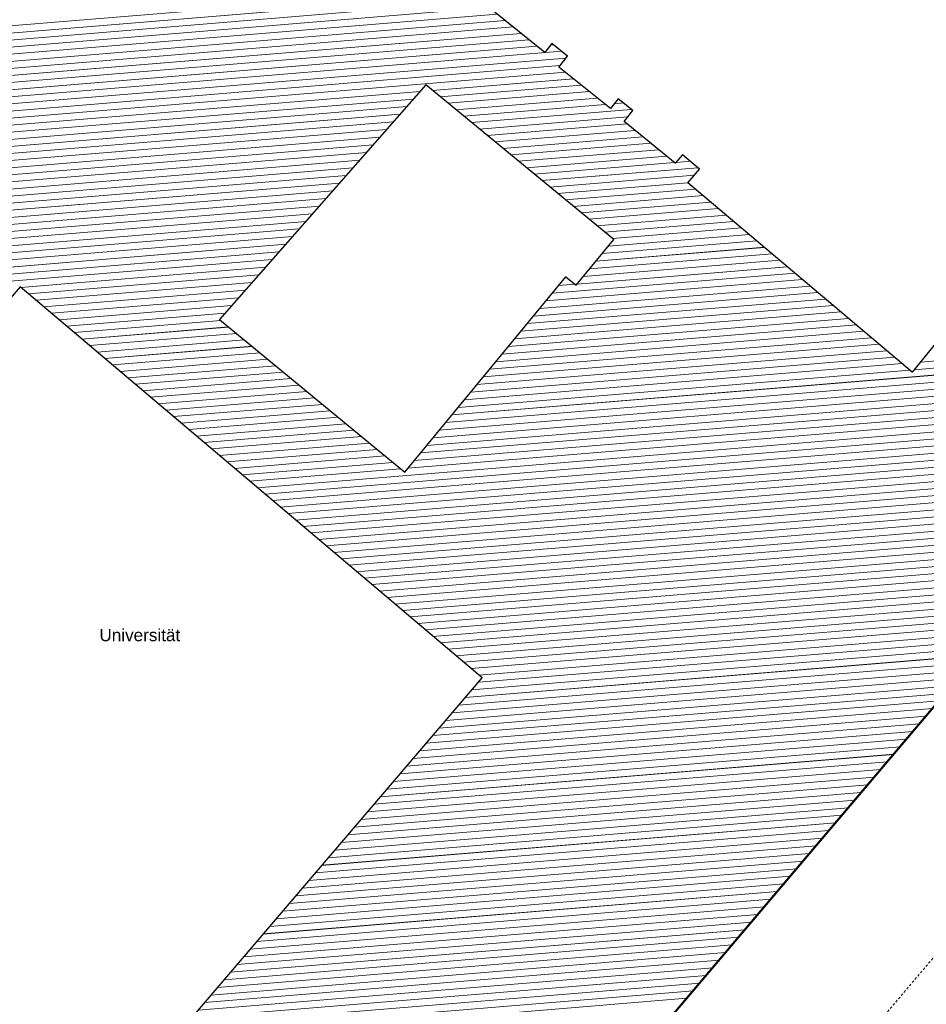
# Model space of a CAD drawing. Header units: millimetres. Extents: x 32365810 to 32368499, y 5620272 to 5622478.
# Tile 34 of 249: x 32366581 to 32366629, y 5620573 to 5620625. Entities that reach past the tile are written whole.
import ezdxf

# ---------------------------------------------------------------- set-up
doc = ezdxf.new("R2010")
doc.units = ezdxf.units.MM
for name, pattern in [('1600.1047', [0]), ('1600.2028', [0]), ('1600.2032', [0.25, 0.125, 0, 0, -0.125]), ('1600.2505', [0])]:
    doc.linetypes.add(name, pattern=pattern)
doc.layers.get('0').update_dxf_attribs({"color": 1, "linetype": 'CONTINUOUS'})
doc.layers.add('_K_Flurstücke_Grenzpunkte', color=251, linetype='CONTINUOUS', lineweight=50)
doc.layers.add('_K_Gebäude', color=251, linetype='CONTINUOUS')
doc.layers.add('_K_Siedlungsflächen - Bauwerke u. Einrichtungen', color=251, linetype='CONTINUOUS')
for name, color, linetype, transparency in [('Flurstücke_Grenzpunkte', 11, 'CONTINUOUS', 0.75), ('Gebäude', 31, 'CONTINUOUS', 0.75), ('Siedlungsflächen - Bauwerke u. Einrichtungen', 51, 'CONTINUOUS', 0.75)]:
    doc.layers.add(name, color=color, linetype=linetype, transparency=transparency)
doc.styles.add('Sonstiger Text_ Bezeichnung - N 7 380', font='arial.ttf')

# ---------------------------------------------------------------- blocks, each defined once
blk = doc.blocks.new('O864')
at = {"layer": 'Flurstücke_Grenzpunkte', "color": 7, "linetype": '1600.2028', "lineweight": 35}
blk.add_line((32366114.853, 5621928.477), (32366142.918, 5621961.589), dxfattribs=at)
blk = doc.blocks.new('O1908')
at = {"layer": 'Flurstücke_Grenzpunkte', "color": 7, "linetype": '1600.2028', "lineweight": 35}
blk.add_line((32366114.853, 5621928.477), (32366142.918, 5621961.589), dxfattribs=at)
blk = doc.blocks.new('O2434')
at = {"layer": 'Gebäude', "color": 7, "linetype": '1600.2505', "lineweight": 18}
for p, q in [((32366109.088, 5621980.76), (32366106.287, 5621983.023)), ((32366143.073, 5621981.572), (32366128.599, 5621963.8)), ((32366109.474, 5621981.237), (32366109.088, 5621980.76)), ((32366110.302, 5621980.57), (32366109.474, 5621981.237)), ((32366109.837, 5621979.993), (32366110.302, 5621980.57)), ((32366112.575, 5621977.787), (32366109.837, 5621979.993)), ((32366102.779, 5621979.044), (32366091.833, 5621966.595)), ((32366112.75, 5621970.833), (32366102.779, 5621979.044)), ((32366112.996, 5621978.311), (32366112.575, 5621977.787)), ((32366113.767, 5621977.68), (32366112.996, 5621978.311)), ((32366113.3, 5621977.109), (32366113.767, 5621977.68)), ((32366116.021, 5621974.886), (32366113.3, 5621977.109)), ((32366116.401, 5621975.337), (32366116.021, 5621974.886)), ((32366117.303, 5621974.576), (32366116.401, 5621975.337)), ((32366116.69, 5621973.85), (32366117.303, 5621974.576)), ((32366128.599, 5621963.8), (32366116.69, 5621973.85)), ((32366110.753, 5621968.41), (32366112.75, 5621970.833)), ((32366101.656, 5621958.494), (32366110.204, 5621968.861)), ((32366110.204, 5621968.861), (32366110.753, 5621968.41)), ((32366081.241, 5621968.337), (32366053.752, 5621936.152)), ((32366105.762, 5621947.578), (32366081.241, 5621968.337)), ((32366091.833, 5621966.595), (32366101.656, 5621958.494)), ((32366114.853, 5621928.477), (32366142.918, 5621961.589)), ((32366077.619, 5621914.649), (32366105.762, 5621947.578))]:
    blk.add_line(p, q, dxfattribs=at)
at = {"layer": 'Gebäude', "color": 7, "lineweight": 18, "insert": (32366087.599, 5621949.847), "char_height": 0.65, "attachment_point": 5, "line_spacing_factor": 0.69, "style": 'Sonstiger Text_ Bezeichnung - N 7 380', "bg_fill": 2}
blk.add_mtext('Universität', dxfattribs=at)
blk = doc.blocks.new('O2839')
at = {"layer": 'Gebäude', "color": 7, "linetype": '1600.2032', "lineweight": 18}
blk.add_line((32366144.827, 5621950.553), (32366083.422, 5621878.135), dxfattribs=at)
blk = doc.blocks.new('*X1169')
at = {"color": 253, "linetype": '1600.1047', "lineweight": 18, "true_color": 0xb2b2b2}
for p, q in [((32366104.43144, 5621984.130494), (32366066.339056, 5621980.987865)), ((32366104.836979, 5621983.787677), (32366065.998369, 5621980.583485)), ((32366106.40654, 5621983.164618), (32366065.316993, 5621979.774723)), ((32366105.242519, 5621983.44486), (32366065.657681, 5621980.179104)), ((32366106.984186, 5621982.459726), (32366064.635618, 5621978.965961)), ((32366106.561608, 5621982.801137), (32366064.976306, 5621979.370342)), ((32366107.406763, 5621982.118314), (32366064.29493, 5621978.561581)), ((32366108.251918, 5621981.435492), (32366063.613555, 5621977.752819)), ((32366107.829341, 5621981.776903), (32366063.954243, 5621978.1572)), ((32366108.674496, 5621981.09408), (32366063.272867, 5621977.348438)), ((32366109.560662, 5621981.167189), (32366109.407267, 5621981.154534)), ((32366110.22068, 5621980.469093), (32366062.591492, 5621976.539677)), ((32366109.984367, 5621980.825871), (32366062.93218, 5621976.944057)), ((32366109.895846, 5621980.06602), (32366062.250804, 5621976.135296)), ((32366110.183892, 5621979.71351), (32366061.910117, 5621975.730915)), ((32366110.60753, 5621979.372186), (32366103.129633, 5621978.755258)), ((32366111.031167, 5621979.030862), (32366103.544951, 5621978.413248)), ((32366102.121116, 5621978.295781), (32366061.228741, 5621974.922153)), ((32366102.477838, 5621978.701485), (32366061.569429, 5621975.326534)), ((32366111.454805, 5621978.689538), (32366103.96027, 5621978.071238)), ((32366111.878443, 5621978.348215), (32366104.375589, 5621977.729228)), ((32366101.764394, 5621977.890078), (32366060.888043, 5621974.517772)), ((32366112.30208, 5621978.006891), (32366104.790908, 5621977.387218)), ((32366113.687667, 5621977.744928), (32366105.206227, 5621977.045208)), ((32366113.27001, 5621978.086745), (32366112.783584, 5621978.046615)), ((32366101.407672, 5621977.484374), (32366060.547258, 5621974.113383)), ((32366113.499677, 5621977.353145), (32366105.621546, 5621976.703197)), ((32366100.694228, 5621976.672967), (32366059.865688, 5621973.304605)), ((32366101.05095, 5621977.07867), (32366060.206473, 5621973.708994)), ((32366113.46521, 5621976.974027), (32366106.036865, 5621976.361187)), ((32366100.337506, 5621976.267263), (32366059.524903, 5621972.900216)), ((32366113.883534, 5621976.632265), (32366106.452183, 5621976.019177)), ((32366114.301858, 5621976.290503), (32366106.867502, 5621975.677167)), ((32366099.980784, 5621975.86156), (32366059.184118, 5621972.495828)), ((32366114.720183, 5621975.94874), (32366107.282821, 5621975.335157)), ((32366099.624062, 5621975.455856), (32366058.843333, 5621972.091439)), ((32366115.138507, 5621975.606978), (32366107.69814, 5621974.993147)), ((32366115.556831, 5621975.265216), (32366108.113459, 5621974.651137)), ((32366116.40331, 5621975.335051), (32366116.399062, 5621975.3347)), ((32366098.910618, 5621974.644449), (32366058.161763, 5621971.282661)), ((32366099.26734, 5621975.050152), (32366058.502548, 5621971.68705)), ((32366115.975156, 5621974.923454), (32366108.528778, 5621974.309126)), ((32366117.215838, 5621974.649536), (32366108.944096, 5621973.967116)), ((32366116.809574, 5621974.992294), (32366116.05834, 5621974.930317)), ((32366098.553896, 5621974.238745), (32366057.820978, 5621970.878272)), ((32366117.03477, 5621974.258324), (32366109.359415, 5621973.625106)), ((32366098.197174, 5621973.833041), (32366056.502492, 5621970.393223)), ((32366116.693273, 5621973.853877), (32366109.774734, 5621973.283096)), ((32366097.48373, 5621973.021634), (32366055.811676, 5621969.583682)), ((32366097.840452, 5621973.427338), (32366056.157084, 5621969.988453)), ((32366117.092275, 5621973.51052), (32366110.190053, 5621972.941086)), ((32366117.498443, 5621973.167755), (32366110.605372, 5621972.599076)), ((32366097.127008, 5621972.61593), (32366055.466269, 5621969.178912)), ((32366117.904611, 5621972.82499), (32366111.020691, 5621972.257066)), ((32366118.310779, 5621972.482225), (32366111.43601, 5621971.915055)), ((32366096.770286, 5621972.210227), (32366055.120861, 5621968.774142)), ((32366118.716947, 5621972.13946), (32366111.851328, 5621971.573045)), ((32366096.413564, 5621971.804523), (32366054.775454, 5621968.369372)), ((32366119.123115, 5621971.796695), (32366112.266647, 5621971.231035)), ((32366119.529283, 5621971.45393), (32366112.681966, 5621970.889025)), ((32366095.70012, 5621970.993116), (32366054.084639, 5621967.559831)), ((32366096.056842, 5621971.39882), (32366054.430046, 5621967.964602)), ((32366119.935451, 5621971.111165), (32366112.471763, 5621970.495409)), ((32366095.343398, 5621970.587412), (32366053.739231, 5621967.155061)), ((32366120.747788, 5621970.425635), (32366111.806274, 5621969.687958)), ((32366120.34162, 5621970.7684), (32366112.139018, 5621970.091684)), ((32366094.986676, 5621970.181709), (32366053.393823, 5621966.750291)), ((32366121.153956, 5621970.08287), (32366111.473529, 5621969.284233)), ((32366094.629954, 5621969.776005), (32366053.048416, 5621966.345521)), ((32366094.273232, 5621969.370301), (32366081.286055, 5621968.298857)), ((32366121.966292, 5621969.397339), (32366110.80804, 5621968.476782)), ((32366121.560124, 5621969.740105), (32366111.140785, 5621968.880507)), ((32366093.91651, 5621968.964598), (32366081.691051, 5621967.955995)), ((32366122.37246, 5621969.054574), (32366109.487087, 5621967.991529)), ((32366093.559788, 5621968.558894), (32366082.096048, 5621967.613133)), ((32366123.184796, 5621968.369044), (32366108.821291, 5621967.184053)), ((32366122.778628, 5621968.711809), (32366109.154189, 5621967.587791)), ((32366110.684149, 5621968.466561), (32366109.819985, 5621968.395267)), ((32366110.267914, 5621968.808495), (32366110.152883, 5621968.799005)), ((32366093.203066, 5621968.15319), (32366082.501044, 5621967.270272)), ((32366123.590964, 5621968.026279), (32366108.488393, 5621966.780314)), ((32366092.846344, 5621967.747487), (32366082.90604, 5621966.92741)), ((32366092.489622, 5621967.341783), (32366083.311036, 5621966.584548)), ((32366124.4033, 5621967.340749), (32366107.822597, 5621965.972838)), ((32366123.997132, 5621967.683514), (32366108.155495, 5621966.376576)), ((32366092.1329, 5621966.936079), (32366083.716032, 5621966.241686)), ((32366124.809469, 5621966.997984), (32366107.489699, 5621965.5691)), ((32366091.899068, 5621966.540514), (32366084.121028, 5621965.898825)), ((32366125.621805, 5621966.312454), (32366106.823903, 5621964.761624)), ((32366125.215637, 5621966.655219), (32366107.156801, 5621965.165362)), ((32366152.09189, 5621966.238596), (32366129.03592, 5621964.336475)), ((32366092.313833, 5621966.198458), (32366084.526024, 5621965.555963)), ((32366092.728598, 5621965.856403), (32366084.93102, 5621965.213101)), ((32366126.027973, 5621965.969689), (32366106.491005, 5621964.357885)), ((32366151.750363, 5621965.834146), (32366128.707398, 5621963.933098)), ((32366093.143364, 5621965.514347), (32366085.336016, 5621964.870239)), ((32366093.558129, 5621965.172291), (32366085.741012, 5621964.527378)), ((32366151.408837, 5621965.429696), (32366104.160718, 5621961.531718)), ((32366126.840309, 5621965.284159), (32366105.825209, 5621963.550409)), ((32366126.434141, 5621965.626924), (32366106.158107, 5621963.954147)), ((32366093.972894, 5621964.830235), (32366086.146008, 5621964.184516)), ((32366151.067311, 5621965.025246), (32366103.82782, 5621961.12798)), ((32366127.246477, 5621964.941394), (32366105.49231, 5621963.146671)), ((32366094.38766, 5621964.488179), (32366086.551004, 5621963.841654)), ((32366094.802425, 5621964.146124), (32366086.956, 5621963.498792)), ((32366150.384259, 5621964.216346), (32366103.162024, 5621960.320504)), ((32366150.725785, 5621964.620796), (32366103.494922, 5621960.724242)), ((32366128.058813, 5621964.255863), (32366104.826514, 5621962.339195)), ((32366127.652645, 5621964.598628), (32366105.159412, 5621962.742933)), ((32366095.21719, 5621963.804068), (32366087.360996, 5621963.15593)), ((32366150.042733, 5621963.811896), (32366102.829126, 5621959.916766)), ((32366128.464981, 5621963.913098), (32366104.493616, 5621961.935457)), ((32366095.631956, 5621963.462012), (32366087.765992, 5621962.813069)), ((32366096.046721, 5621963.119956), (32366088.170989, 5621962.470207)), ((32366149.701207, 5621963.407447), (32366102.496228, 5621959.513028)), ((32366096.461486, 5621962.7779), (32366088.575985, 5621962.127345)), ((32366149.018155, 5621962.598547), (32366101.830432, 5621958.705551)), ((32366149.359681, 5621963.002997), (32366102.16333, 5621959.109289)), ((32366096.876252, 5621962.435845), (32366088.980981, 5621961.784483)), ((32366097.291017, 5621962.093789), (32366089.385977, 5621961.441622)), ((32366148.676629, 5621962.194097), (32366093.840933, 5621957.670142)), ((32366097.705782, 5621961.751733), (32366089.790973, 5621961.09876)), ((32366098.120548, 5621961.409677), (32366090.195969, 5621960.755898)), ((32366098.535313, 5621961.067621), (32366090.600965, 5621960.413036)), ((32366142.693578, 5621961.32422), (32366094.24593, 5621957.32728)), ((32366098.950079, 5621960.725566), (32366091.005961, 5621960.070175)), ((32366142.350679, 5621960.919657), (32366094.650926, 5621956.984419)), ((32366142.00778, 5621960.515093), (32366095.055922, 5621956.641557)), ((32366099.364844, 5621960.38351), (32366091.410957, 5621959.727313)), ((32366099.779609, 5621960.041454), (32366091.815953, 5621959.384451)), ((32366141.664882, 5621960.11053), (32366095.460918, 5621956.298695)), ((32366100.194375, 5621959.699398), (32366092.220949, 5621959.041589)), ((32366141.321983, 5621959.705967), (32366095.865914, 5621955.955833)), ((32366100.60914, 5621959.357342), (32366092.625945, 5621958.698728)), ((32366101.023905, 5621959.015287), (32366093.030941, 5621958.355866)), ((32366140.979084, 5621959.301404), (32366096.27091, 5621955.612972)), ((32366140.636185, 5621958.89684), (32366096.675906, 5621955.27011)), ((32366101.438671, 5621958.673231), (32366093.435937, 5621958.013004)), ((32366140.293286, 5621958.492277), (32366097.080902, 5621954.927248)), ((32366139.950387, 5621958.087714), (32366097.485898, 5621954.584386)), ((32366139.607488, 5621957.683151), (32366097.890894, 5621954.241525)), ((32366139.26459, 5621957.278588), (32366098.29589, 5621953.898663)), ((32366138.921691, 5621956.874024), (32366098.700886, 5621953.555801)), ((32366138.578792, 5621956.469461), (32366099.105882, 5621953.212939)), ((32366138.235893, 5621956.064898), (32366099.510878, 5621952.870077)), ((32366137.892994, 5621955.660335), (32366099.915875, 5621952.527216)), ((32366137.550095, 5621955.255771), (32366100.320871, 5621952.184354)), ((32366137.207196, 5621954.851208), (32366100.725867, 5621951.841492)), ((32366136.864298, 5621954.446645), (32366101.130863, 5621951.49863)), ((32366136.521399, 5621954.042082), (32366101.535859, 5621951.155769)), ((32366136.1785, 5621953.637519), (32366101.940855, 5621950.812907)), ((32366135.835601, 5621953.232955), (32366102.345851, 5621950.470045)), ((32366135.492702, 5621952.828392), (32366102.750847, 5621950.127183)), ((32366135.149803, 5621952.423829), (32366103.155843, 5621949.784322)), ((32366134.806904, 5621952.019266), (32366103.560839, 5621949.44146)), ((32366134.464006, 5621951.614702), (32366103.965835, 5621949.098598)), ((32366134.121107, 5621951.210139), (32366104.370831, 5621948.755736)), ((32366133.778208, 5621950.805576), (32366104.775827, 5621948.412875)), ((32366133.435309, 5621950.401013), (32366105.180823, 5621948.070013)), ((32366132.749511, 5621949.591886), (32366105.566527, 5621947.349285)), ((32366133.09241, 5621949.996449), (32366105.585819, 5621947.727151)), ((32366132.406612, 5621949.187323), (32366105.220547, 5621946.944468)), ((32366132.063714, 5621948.78276), (32366104.874567, 5621946.539651)), ((32366131.377916, 5621947.973633), (32366104.182607, 5621945.730016)), ((32366131.720815, 5621948.378197), (32366104.528587, 5621946.134833)), ((32366131.035017, 5621947.56907), (32366103.836627, 5621945.325198)), ((32366130.692118, 5621947.164507), (32366103.490647, 5621944.920381)), ((32366130.00632, 5621946.35538), (32366102.798687, 5621944.110746)), ((32366130.349219, 5621946.759944), (32366103.144667, 5621944.515563)), ((32366129.663421, 5621945.950817), (32366102.452707, 5621943.705929)), ((32366129.320523, 5621945.546254), (32366102.106727, 5621943.301111)), ((32366128.977624, 5621945.141691), (32366101.760747, 5621942.896294)), ((32366128.291826, 5621944.332564), (32366101.068787, 5621942.086659)), ((32366128.634725, 5621944.737127), (32366101.414767, 5621942.491476)), ((32366127.948927, 5621943.928001), (32366100.722807, 5621941.681841)), ((32366127.606028, 5621943.523438), (32366100.376827, 5621941.277024)), ((32366126.920231, 5621942.714311), (32366099.684867, 5621940.467389)), ((32366127.263129, 5621943.118875), (32366100.030847, 5621940.872207)), ((32366126.577332, 5621942.309748), (32366099.338887, 5621940.062572)), ((32366126.234433, 5621941.905185), (32366098.992907, 5621939.657754)), ((32366125.891534, 5621941.500622), (32366098.646927, 5621939.252937)), ((32366125.205736, 5621940.691495), (32366097.954966, 5621938.443302)), ((32366125.548635, 5621941.096058), (32366098.300946, 5621938.848119)), ((32366124.862837, 5621940.286932), (32366097.608986, 5621938.038485)), ((32366124.519939, 5621939.882369), (32366097.263006, 5621937.633667)), ((32366123.834141, 5621939.073242), (32366096.571046, 5621936.824032)), ((32366124.17704, 5621939.477806), (32366096.917026, 5621937.22885)), ((32366123.491242, 5621938.668679), (32366096.225066, 5621936.419215)), ((32366123.148343, 5621938.264116), (32366095.879086, 5621936.014397)), ((32366122.805444, 5621937.859553), (32366095.533106, 5621935.60958)), ((32366122.119647, 5621937.050426), (32366094.841146, 5621934.799945)), ((32366122.462545, 5621937.454989), (32366095.187126, 5621935.204763)), ((32366121.776748, 5621936.645863), (32366094.495166, 5621934.395128)), ((32366121.433849, 5621936.2413), (32366094.149186, 5621933.99031)), ((32366120.748051, 5621935.432173), (32366093.457226, 5621933.180675)), ((32366121.09095, 5621935.836736), (32366093.803206, 5621933.585493)), ((32366120.405152, 5621935.02761), (32366093.111246, 5621932.775858)), ((32366120.062253, 5621934.623047), (32366092.765266, 5621932.371041)), ((32366119.376456, 5621933.81392), (32366092.073306, 5621931.561406)), ((32366119.719355, 5621934.218484), (32366092.419286, 5621931.966223)), ((32366119.033557, 5621933.409357), (32366091.727326, 5621931.156588)), ((32366118.690658, 5621933.004794), (32366091.381346, 5621930.751771)), ((32366118.347759, 5621932.600231), (32366091.035366, 5621930.346953)), ((32366117.661961, 5621931.791104), (32366090.343406, 5621929.537319)), ((32366118.00486, 5621932.195667), (32366090.689386, 5621929.942136)), ((32366117.319063, 5621931.386541), (32366089.997425, 5621929.132501)), ((32366116.976164, 5621930.981978), (32366089.651445, 5621928.727684)), ((32366116.633265, 5621930.577415), (32366089.305465, 5621928.322866))]:
    blk.add_line(p, q, dxfattribs=at)

msp = doc.modelspace()

# ---------------------------------------------------------------- linework, layer by layer
at = {"layer": '_K_Flurstücke_Grenzpunkte', "linetype": '1600.2028'}
for points in [[(32366575.202, 5620518.082), (32366572.127, 5620520.701), (32366572.407, 5620521.028), (32366600.278, 5620553.795), (32366601.501, 5620552.734), (32366606.318, 5620558.367), (32366606.895, 5620559.042), (32366608.655, 5620561.099), (32366609.239, 5620561.782), (32366614.254, 5620567.649), (32366612.984, 5620568.733), (32366614.678, 5620570.731), (32366642.743, 5620603.843), (32366642.926, 5620603.689), (32366645.807, 5620601.257), (32366654.616, 5620611.689), (32366654.847, 5620611.944), (32366655.579, 5620611.322), (32366680.509, 5620590.142), (32366641.487, 5620544.232), (32366628.972, 5620529.508), (32366591.543, 5620485.472)], [(32366575.202, 5620518.082), (32366572.127, 5620520.701), (32366572.407, 5620521.028), (32366600.278, 5620553.795), (32366601.501, 5620552.734), (32366606.318, 5620558.367), (32366606.895, 5620559.042), (32366608.655, 5620561.099), (32366609.239, 5620561.782), (32366614.254, 5620567.649), (32366612.984, 5620568.733), (32366614.678, 5620570.731), (32366642.743, 5620603.843)]]:
    msp.add_lwpolyline(points, dxfattribs=at)
at = {"layer": '_K_Gebäude', "linetype": '1600.2505', "lineweight": -2}
for points in [[(32366671.243, 5620628.643), (32366653.405, 5620623.481), (32366649.212, 5620618.487), (32366642.898, 5620623.826), (32366628.424, 5620606.054), (32366616.515, 5620616.104), (32366617.128, 5620616.83), (32366616.226, 5620617.591), (32366615.846, 5620617.14), (32366613.125, 5620619.363), (32366613.592, 5620619.934), (32366612.821, 5620620.565), (32366612.4, 5620620.041), (32366609.662, 5620622.247), (32366610.127, 5620622.824), (32366609.299, 5620623.491), (32366608.913, 5620623.014), (32366606.112, 5620625.277)], [(32366572.407, 5620521.028), (32366600.278, 5620553.795), (32366601.501, 5620552.734), (32366606.318, 5620558.367), (32366606.712, 5620558.029), (32366607.282, 5620558.711), (32366606.895, 5620559.042), (32366608.655, 5620561.099), (32366609.034, 5620560.774), (32366609.61, 5620561.464), (32366609.239, 5620561.782), (32366614.254, 5620567.649), (32366612.984, 5620568.733), (32366614.678, 5620570.731), (32366642.743, 5620603.843)]]:
    msp.add_lwpolyline(points, dxfattribs=at)
for points in [[(32366591.658, 5620608.849), (32366601.481, 5620600.748), (32366610.029, 5620611.115), (32366610.578, 5620610.664), (32366612.575, 5620613.087), (32366602.604, 5620621.298)], [(32366581.066, 5620610.591), (32366553.577, 5620578.406), (32366577.444, 5620556.903), (32366605.587, 5620589.832)]]:
    msp.add_lwpolyline(points, close=True, dxfattribs=at)
at = {"layer": '_K_Gebäude', "linetype": '1600.2032', "lineweight": 18}
msp.add_lwpolyline([(32366605.633, 5620472.007), (32366608.359, 5620469.564), (32366623.039, 5620486.925), (32366652.017, 5620521.042), (32366683.708, 5620558.424), (32366698.698, 5620575.979), (32366695.929, 5620578.327), (32366686.971, 5620567.778), (32366684.346, 5620570.018), (32366657.957, 5620592.532), (32366651.882, 5620597.715), (32366647.363, 5620594.647), (32366644.652, 5620592.807), (32366583.247, 5620520.389), (32366582.028, 5620517.665), (32366579.775, 5620512.627), (32366585.695, 5620507.566), (32366610.356, 5620486.481), (32366614.766, 5620482.712)], close=True, dxfattribs=at)
at = {"layer": '_K_Siedlungsflächen - Bauwerke u. Einrichtungen', "linetype": '1600.1047', "lineweight": 18}
for p, q in [((32366604.257, 5620626.384), (32366566.164, 5620623.242)), ((32366605.068, 5620625.699), (32366565.483, 5620622.433)), ((32366604.662, 5620626.041), (32366565.824, 5620622.837)), ((32366606.232, 5620625.418), (32366565.142, 5620622.028)), ((32366606.81, 5620624.713), (32366564.461, 5620621.22)), ((32366606.387, 5620625.055), (32366564.802, 5620621.624)), ((32366607.232, 5620624.372), (32366564.12, 5620620.815)), ((32366608.077, 5620623.689), (32366563.439, 5620620.006)), ((32366607.655, 5620624.031), (32366563.78, 5620620.411)), ((32366609.81, 5620623.08), (32366562.758, 5620619.198)), ((32366608.5, 5620623.348), (32366563.098, 5620619.602)), ((32366609.386, 5620623.421), (32366609.233, 5620623.408)), ((32366610.046, 5620622.723), (32366562.417, 5620618.793)), ((32366610.009, 5620621.967), (32366561.736, 5620617.985)), ((32366609.721, 5620622.32), (32366562.076, 5620618.389)), ((32366610.433, 5620621.626), (32366602.955, 5620621.009)), ((32366602.303, 5620620.955), (32366561.395, 5620617.58)), ((32366610.857, 5620621.285), (32366603.37, 5620620.667)), ((32366611.28, 5620620.943), (32366603.786, 5620620.325)), ((32366601.947, 5620620.549), (32366561.054, 5620617.176)), ((32366611.704, 5620620.602), (32366604.201, 5620619.983)), ((32366601.59, 5620620.144), (32366560.713, 5620616.771)), ((32366612.128, 5620620.261), (32366604.616, 5620619.641)), ((32366613.513, 5620619.999), (32366605.032, 5620619.299)), ((32366613.095, 5620620.34), (32366612.609, 5620620.3)), ((32366601.233, 5620619.738), (32366560.373, 5620616.367)), ((32366613.325, 5620619.607), (32366605.447, 5620618.957)), ((32366600.52, 5620618.927), (32366559.691, 5620615.558)), ((32366600.876, 5620619.332), (32366560.032, 5620615.963)), ((32366613.291, 5620619.228), (32366605.862, 5620618.615)), ((32366613.709, 5620618.886), (32366606.278, 5620618.273)), ((32366600.163, 5620618.521), (32366559.35, 5620615.154)), ((32366614.127, 5620618.544), (32366606.693, 5620617.931)), ((32366599.806, 5620618.115), (32366559.01, 5620614.749)), ((32366614.546, 5620618.202), (32366607.108, 5620617.589)), ((32366614.964, 5620617.861), (32366607.524, 5620617.247)), ((32366599.093, 5620617.304), (32366558.328, 5620613.941)), ((32366599.449, 5620617.71), (32366558.669, 5620614.345)), ((32366615.382, 5620617.519), (32366607.939, 5620616.905)), ((32366616.229, 5620617.589), (32366616.224, 5620617.588)), ((32366598.736, 5620616.898), (32366557.987, 5620613.536)), ((32366615.801, 5620617.177), (32366608.354, 5620616.563)), ((32366617.041, 5620616.903), (32366608.77, 5620616.221)), ((32366616.635, 5620617.246), (32366615.884, 5620617.184)), ((32366598.379, 5620616.492), (32366557.646, 5620613.132)), ((32366616.86, 5620616.512), (32366609.185, 5620615.879)), ((32366598.023, 5620616.087), (32366556.328, 5620612.647)), ((32366616.519, 5620616.108), (32366609.6, 5620615.537)), ((32366616.918, 5620615.764), (32366610.015, 5620615.195)), ((32366597.309, 5620615.275), (32366555.637, 5620611.837)), ((32366597.666, 5620615.681), (32366555.983, 5620612.242)), ((32366617.324, 5620615.421), (32366610.431, 5620614.853)), ((32366596.952, 5620614.87), (32366555.292, 5620611.433)), ((32366617.73, 5620615.079), (32366610.846, 5620614.511)), ((32366618.136, 5620614.736), (32366611.261, 5620614.169)), ((32366596.596, 5620614.464), (32366554.946, 5620611.028)), ((32366618.542, 5620614.393), (32366611.677, 5620613.827)), ((32366595.882, 5620613.652), (32366554.255, 5620610.218)), ((32366596.239, 5620614.058), (32366554.601, 5620610.623)), ((32366618.949, 5620614.05), (32366612.092, 5620613.485)), ((32366619.355, 5620613.708), (32366612.507, 5620613.143)), ((32366595.526, 5620613.247), (32366553.91, 5620609.813)), ((32366619.761, 5620613.365), (32366612.297, 5620612.749)), ((32366595.169, 5620612.841), (32366553.565, 5620609.409)), ((32366620.573, 5620612.679), (32366611.632, 5620611.942)), ((32366620.167, 5620613.022), (32366611.964, 5620612.345)), ((32366594.455, 5620612.03), (32366552.874, 5620608.599)), ((32366594.812, 5620612.435), (32366553.219, 5620609.004)), ((32366620.979, 5620612.337), (32366611.299, 5620611.538)), ((32366594.099, 5620611.624), (32366581.111, 5620610.553)), ((32366621.792, 5620611.651), (32366610.633, 5620610.73)), ((32366621.386, 5620611.994), (32366610.966, 5620611.134)), ((32366593.742, 5620611.218), (32366581.516, 5620610.21)), ((32366622.198, 5620611.308), (32366609.313, 5620610.245)), ((32366610.093, 5620611.062), (32366609.978, 5620611.053)), ((32366593.385, 5620610.813), (32366581.921, 5620609.867)), ((32366623.01, 5620610.623), (32366608.647, 5620609.438)), ((32366622.604, 5620610.965), (32366608.98, 5620609.841)), ((32366610.51, 5620610.72), (32366609.645, 5620610.649)), ((32366593.028, 5620610.407), (32366582.326, 5620609.524)), ((32366592.672, 5620610.001), (32366582.731, 5620609.181)), ((32366623.416, 5620610.28), (32366608.314, 5620609.034)), ((32366592.315, 5620609.595), (32366583.136, 5620608.838)), ((32366624.229, 5620609.594), (32366607.648, 5620608.226)), ((32366623.823, 5620609.937), (32366607.981, 5620608.63)), ((32366591.958, 5620609.19), (32366583.541, 5620608.495)), ((32366625.041, 5620608.909), (32366606.982, 5620607.419)), ((32366624.635, 5620609.252), (32366607.315, 5620607.823)), ((32366591.724, 5620608.794), (32366583.946, 5620608.152)), ((32366592.139, 5620608.452), (32366584.351, 5620607.81)), ((32366625.447, 5620608.566), (32366606.649, 5620607.015)), ((32366651.917, 5620608.492), (32366628.861, 5620606.59)), ((32366592.554, 5620608.11), (32366584.756, 5620607.467)), ((32366626.26, 5620607.881), (32366605.984, 5620606.208)), ((32366625.853, 5620608.223), (32366606.316, 5620606.612)), ((32366651.576, 5620608.088), (32366628.533, 5620606.187)), ((32366592.969, 5620607.768), (32366585.161, 5620607.124)), ((32366593.384, 5620607.426), (32366585.566, 5620606.781)), ((32366651.234, 5620607.683), (32366603.986, 5620603.785)), ((32366626.666, 5620607.538), (32366605.651, 5620605.804)), ((32366593.798, 5620607.084), (32366585.971, 5620606.438)), ((32366650.551, 5620606.874), (32366603.32, 5620602.978)), ((32366650.893, 5620607.279), (32366603.653, 5620603.382)), ((32366627.478, 5620606.852), (32366604.985, 5620604.997)), ((32366627.072, 5620607.195), (32366605.318, 5620605.4)), ((32366594.213, 5620606.742), (32366586.376, 5620606.095)), ((32366594.628, 5620606.4), (32366586.781, 5620605.752)), ((32366650.21, 5620606.47), (32366602.987, 5620602.574)), ((32366627.884, 5620606.51), (32366604.652, 5620604.593)), ((32366595.043, 5620606.058), (32366587.186, 5620605.41)), ((32366649.868, 5620606.066), (32366602.655, 5620602.17)), ((32366628.29, 5620606.167), (32366604.319, 5620604.189)), ((32366595.457, 5620605.716), (32366587.591, 5620605.067)), ((32366595.872, 5620605.374), (32366587.996, 5620604.724)), ((32366649.185, 5620605.257), (32366601.989, 5620601.363)), ((32366649.527, 5620605.661), (32366602.322, 5620601.767)), ((32366596.287, 5620605.032), (32366588.401, 5620604.381)), ((32366648.844, 5620604.852), (32366601.656, 5620600.959)), ((32366596.702, 5620604.69), (32366588.806, 5620604.038)), ((32366597.116, 5620604.347), (32366589.211, 5620603.695)), ((32366648.502, 5620604.448), (32366593.666, 5620599.924)), ((32366597.531, 5620604.005), (32366589.616, 5620603.352)), ((32366597.946, 5620603.663), (32366590.021, 5620603.01)), ((32366598.361, 5620603.321), (32366590.426, 5620602.667)), ((32366642.519, 5620603.578), (32366594.071, 5620599.581)), ((32366642.176, 5620603.173), (32366594.476, 5620599.238)), ((32366598.776, 5620602.979), (32366590.831, 5620602.324)), ((32366599.19, 5620602.637), (32366591.236, 5620601.981)), ((32366641.833, 5620602.769), (32366594.881, 5620598.895)), ((32366599.605, 5620602.295), (32366591.641, 5620601.638)), ((32366641.49, 5620602.364), (32366595.286, 5620598.552)), ((32366600.02, 5620601.953), (32366592.046, 5620601.295)), ((32366600.435, 5620601.611), (32366592.451, 5620600.952)), ((32366641.147, 5620601.96), (32366595.691, 5620598.209)), ((32366600.849, 5620601.269), (32366592.856, 5620600.61)), ((32366640.805, 5620601.555), (32366596.096, 5620597.867)), ((32366640.462, 5620601.151), (32366596.501, 5620597.524)), ((32366601.264, 5620600.927), (32366593.261, 5620600.267)), ((32366640.119, 5620600.746), (32366596.906, 5620597.181)), ((32366639.776, 5620600.341), (32366597.311, 5620596.838)), ((32366639.433, 5620599.937), (32366597.716, 5620596.495)), ((32366639.09, 5620599.532), (32366598.121, 5620596.152)), ((32366638.747, 5620599.128), (32366598.526, 5620595.809)), ((32366638.404, 5620598.723), (32366598.931, 5620595.467)), ((32366638.061, 5620598.319), (32366599.336, 5620595.124)), ((32366637.718, 5620597.914), (32366599.741, 5620594.781)), ((32366637.376, 5620597.509), (32366600.146, 5620594.438)), ((32366637.033, 5620597.105), (32366600.551, 5620594.095)), ((32366636.69, 5620596.7), (32366600.956, 5620593.752)), ((32366636.347, 5620596.296), (32366601.361, 5620593.409)), ((32366636.004, 5620595.891), (32366601.766, 5620593.067)), ((32366635.661, 5620595.487), (32366602.171, 5620592.724)), ((32366635.318, 5620595.082), (32366602.576, 5620592.381)), ((32366634.975, 5620594.677), (32366602.981, 5620592.038)), ((32366634.632, 5620594.273), (32366603.386, 5620591.695)), ((32366634.289, 5620593.868), (32366603.791, 5620591.352)), ((32366633.947, 5620593.464), (32366604.196, 5620591.009)), ((32366633.604, 5620593.059), (32366604.601, 5620590.667)), ((32366633.261, 5620592.655), (32366605.006, 5620590.324)), ((32366632.918, 5620592.25), (32366605.411, 5620589.981)), ((32366632.575, 5620591.846), (32366605.392, 5620589.603)), ((32366632.232, 5620591.441), (32366605.046, 5620589.198)), ((32366631.546, 5620590.632), (32366604.354, 5620588.388)), ((32366631.889, 5620591.036), (32366604.7, 5620588.793)), ((32366631.203, 5620590.227), (32366604.008, 5620587.984)), ((32366630.86, 5620589.823), (32366603.662, 5620587.579)), ((32366630.518, 5620589.418), (32366603.316, 5620587.174)), ((32366629.832, 5620588.609), (32366602.624, 5620586.364)), ((32366630.175, 5620589.014), (32366602.97, 5620586.769)), ((32366629.489, 5620588.204), (32366602.278, 5620585.96)), ((32366629.146, 5620587.8), (32366601.932, 5620585.555)), ((32366628.46, 5620586.991), (32366601.24, 5620584.745)), ((32366628.803, 5620587.395), (32366601.586, 5620585.15)), ((32366628.117, 5620586.586), (32366600.894, 5620584.34)), ((32366627.774, 5620586.182), (32366600.548, 5620583.936)), ((32366627.431, 5620585.777), (32366600.202, 5620583.531)), ((32366626.746, 5620584.968), (32366599.51, 5620582.721)), ((32366627.089, 5620585.373), (32366599.856, 5620583.126)), ((32366626.403, 5620584.563), (32366599.164, 5620582.316)), ((32366626.06, 5620584.159), (32366598.818, 5620581.911)), ((32366625.374, 5620583.35), (32366598.126, 5620581.102)), ((32366625.717, 5620583.754), (32366598.472, 5620581.507)), ((32366625.031, 5620582.945), (32366597.78, 5620580.697)), ((32366624.688, 5620582.541), (32366597.434, 5620580.292)), ((32366624.002, 5620581.731), (32366596.742, 5620579.483)), ((32366624.345, 5620582.136), (32366597.088, 5620579.887)), ((32366623.66, 5620581.327), (32366596.396, 5620579.078)), ((32366623.317, 5620580.922), (32366596.05, 5620578.673)), ((32366622.974, 5620580.518), (32366595.705, 5620578.268)), ((32366622.288, 5620579.709), (32366595.013, 5620577.458)), ((32366622.631, 5620580.113), (32366595.359, 5620577.863)), ((32366621.945, 5620579.304), (32366594.667, 5620577.054)), ((32366621.602, 5620578.9), (32366594.321, 5620576.649)), ((32366620.916, 5620578.09), (32366593.629, 5620575.839)), ((32366621.259, 5620578.495), (32366593.975, 5620576.244)), ((32366620.573, 5620577.686), (32366593.283, 5620575.434)), ((32366620.231, 5620577.281), (32366592.937, 5620575.03)), ((32366619.888, 5620576.877), (32366592.591, 5620574.625)), ((32366619.202, 5620576.068), (32366591.899, 5620573.815)), ((32366619.545, 5620576.472), (32366592.245, 5620574.22)), ((32366618.859, 5620575.663), (32366591.553, 5620573.41)), ((32366618.516, 5620575.258), (32366591.207, 5620573.005)), ((32366617.83, 5620574.449), (32366590.515, 5620572.196)), ((32366618.173, 5620574.854), (32366590.861, 5620572.601)), ((32366617.487, 5620574.045), (32366590.169, 5620571.791)), ((32366617.144, 5620573.64), (32366589.823, 5620571.386)), ((32366616.802, 5620573.236), (32366589.477, 5620570.981)), ((32366616.459, 5620572.831), (32366589.131, 5620570.577))]:
    msp.add_line(p, q, dxfattribs=at)

# ---------------------------------------------------------------- next in the draw order: block references
at = {"layer": 'Flurstücke_Grenzpunkte', "color": 7, "true_color": 0xffffff}
msp.add_blockref('O864', (499.825, -1357.746), dxfattribs=at)

# ---------------------------------------------------------------- next in the draw order: block references
msp.add_blockref('O1908', (499.825, -1357.746), dxfattribs=at)

# ---------------------------------------------------------------- next in the draw order: block references
at = {"layer": 'Gebäude', "color": 7, "true_color": 0xffffff}
msp.add_blockref('O2434', (499.825, -1357.746), dxfattribs=at)

# ---------------------------------------------------------------- next in the draw order: block references
msp.add_blockref('O2839', (499.825, -1357.746), dxfattribs=at)

# ---------------------------------------------------------------- next in the draw order: block references
at = {"layer": 'Siedlungsflächen - Bauwerke u. Einrichtungen', "color": 7, "true_color": 0xffffff}
msp.add_blockref('*X1169', (499.825, -1357.746), dxfattribs=at)

doc.saveas('drawing.dxf')
